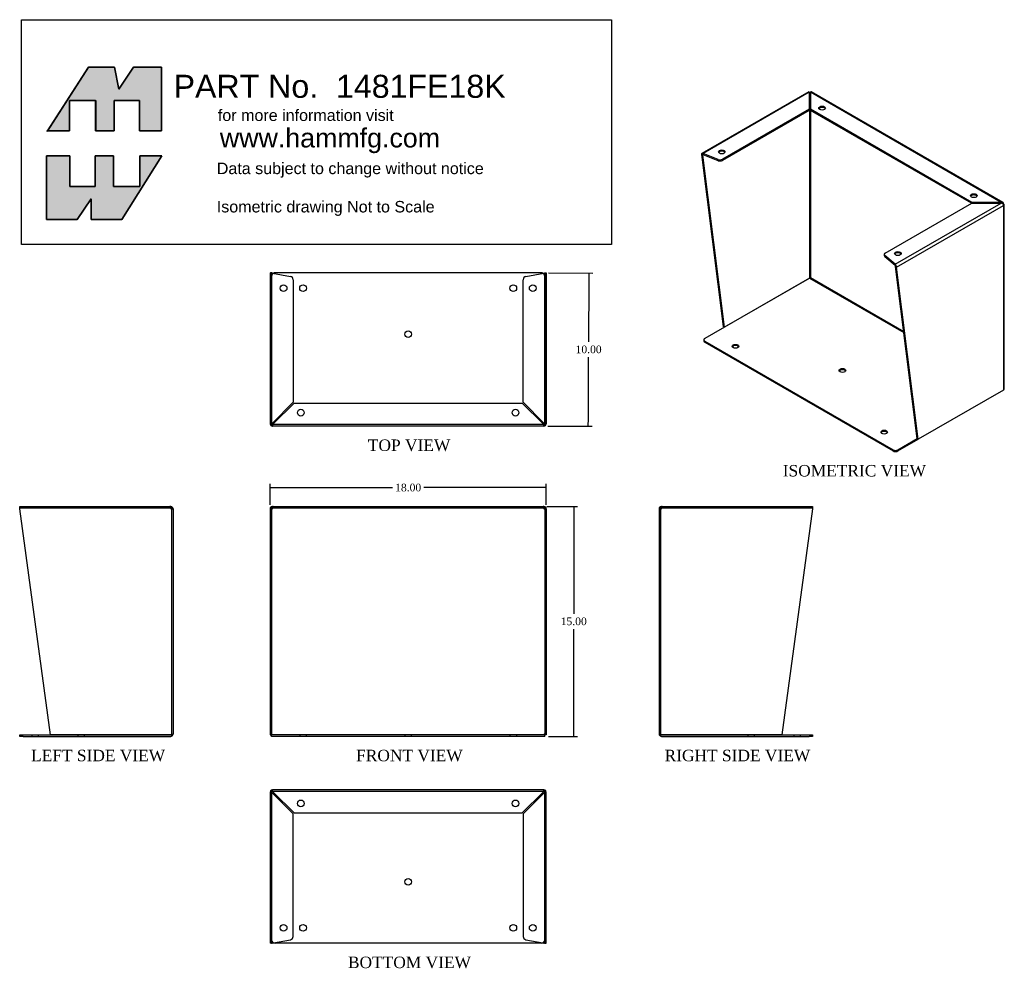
# Model space of a CAD drawing. Header units: inches. Extents: x 0 to 64.2, y 0.3 to 62.2.
import ezdxf
from ezdxf.enums import TextEntityAlignment as Align
from ezdxf.lldxf.tags import DXFTag

# ---------------------------------------------------------------- set-up
doc = ezdxf.new("R2010")
doc.units = ezdxf.units.IN
doc.header["$MEASUREMENT"] = 0
doc.layers.add('COM49136-18', color=7, linetype='Continuous')
doc.layers.add('Default', color=7, linetype='Continuous')
doc.styles.add('SEACAD_Times_New_Roman', font='times.ttf')
tags = doc.linetypes.add('HIDDEN2', pattern=[0.1875, 0.125, -0.0625]).pattern_tags.tags
tags[6:7] = [DXFTag(74, 4), DXFTag(75, 0), DXFTag(340, '0'), DXFTag(46, 0.0), DXFTag(50, 0.0), DXFTag(44, 0.0), DXFTag(45, 0.0)]
tags[4:5] = [DXFTag(74, 4), DXFTag(75, 0), DXFTag(340, '0'), DXFTag(46, 0.0), DXFTag(50, 0.0), DXFTag(44, 0.0), DXFTag(45, 0.0)]
doc.dimstyles.new('ANSI', dxfattribs={"dimtxt": 0.5, "dimasz": 0.5, "dimexe": 0.25, "dimexo": 0.25, "dimgap": 0.25, "dimtad": 0, "dimtih": 1, "dimtoh": 1, "dimzin": 4, "dimdsep": 46, "dimtxsty": 'SEACAD_Times_New_Roman', "dimblk1": '_SE_FILLED', "dimblk2": '_SE_FILLED', "dimsah": 1, "dimcen": 0.25, "dimadec": 0, "dimazin": 0, "dimtfac": 1, "dimtofl": 0, "dimtmove": 0, "dimatfit": 3, "dimfxl": 0, "dimtolj": 1, "dimtzin": 4, "dimarcsym": 0})

# ---------------------------------------------------------------- blocks, each defined once
blk = doc.blocks.new('SG')
at = {"layer": 'Default', "color": 7, "linetype": 'Continuous'}
for p, q in [((11.602, 58.634), (11.602, 62.789)), ((11.602, 62.789), (13.123, 62.789)), ((13.123, 62.789), (13.123, 60.797)), ((14.772, 60.797), (14.772, 62.789)), ((14.772, 62.789), (15.971, 62.789)), ((15.971, 62.789), (15.971, 60.797)), ((19.141, 62.789), (16.528, 58.634)), ((17.706, 60.797), (17.706, 62.789)), ((17.706, 62.789), (19.141, 62.789)), ((13.123, 60.797), (14.772, 60.797)), ((15.971, 60.797), (17.706, 60.797)), ((14.515, 59.984), (13.615, 58.634)), ((14.515, 58.634), (14.515, 59.984)), ((13.615, 58.634), (11.602, 58.634)), ((16.528, 58.634), (14.515, 58.634))]:
    blk.add_line(p, q, dxfattribs=at)
blk = doc.blocks.new('SE')
blk.add_blockref('SG', (0, 0))
blk = doc.blocks.new('SG1')
at = {"layer": 'Default', "color": 7, "linetype": 'Continuous'}
for p, q in [((14.343, 68.572), (11.672, 64.417)), ((16.036, 68.572), (14.343, 68.572)), ((16.335, 67.137), (16.036, 68.572)), ((17.278, 68.572), (16.335, 67.137)), ((19.098, 68.572), (17.278, 68.572)), ((19.098, 64.417), (19.098, 68.572)), ((13.101, 64.417), (13.101, 66.409)), ((13.101, 66.409), (14.815, 66.409)), ((14.815, 66.409), (14.815, 64.417)), ((16.014, 64.417), (16.014, 66.409)), ((16.014, 66.409), (17.663, 66.409)), ((17.663, 66.409), (17.663, 64.417)), ((11.672, 64.417), (13.101, 64.417)), ((14.815, 64.417), (16.014, 64.417)), ((17.663, 64.417), (19.098, 64.417))]:
    blk.add_line(p, q, dxfattribs=at)
blk = doc.blocks.new('SE1')
blk.add_blockref('SG1', (0, 0))
blk = doc.blocks.new('SE2')
at = {"layer": 'COM49136-18', "color": 7, "linetype": 'Continuous'}
for p, q in [((9.859, 39.765), (9.859, 39.852)), ((9.87, 39.908), (19.659, 39.908)), ((19.716, 39.908), (19.659, 39.908)), ((19.716, 39.813), (19.716, 39.908)), ((19.716, 39.852), (19.716, 39.765)), ((19.754, 39.794), (19.829, 39.852)), ((11.858, 25.003), (9.859, 39.765)), ((19.716, 39.765), (19.859, 39.765)), ((19.716, 39.765), (19.716, 39.765)), ((19.859, 39.765), (19.859, 25.051)), ((9.86, 24.908), (9.86, 25.003)), ((9.86, 25.003), (10.08, 25.003)), ((10.08, 24.908), (9.86, 24.908)), ((10.08, 25.003), (19.716, 25.003)), ((10.08, 24.908), (19.716, 24.908)), ((19.716, 25.003), (11.858, 25.003)), ((19.716, 25.003), (19.851, 25.003)), ((19.851, 25.003), (19.716, 25.003))]:
    blk.add_line(p, q, dxfattribs=at)
at = {"layer": 'COM49136-18', "color": 7, "linetype": 'HIDDEN2'}
for p, q in [((9.87, 39.813), (9.87, 39.908)), ((10.641, 39.908), (10.641, 39.813)), ((11.078, 39.813), (11.078, 39.908)), ((18.302, 39.908), (18.302, 39.813)), ((18.359, 39.908), (18.359, 39.813)), ((18.766, 39.908), (18.766, 39.813)), ((19.203, 39.813), (19.203, 39.908)), ((19.659, 39.813), (19.659, 39.908)), ((9.87, 39.813), (19.659, 39.813)), ((19.716, 39.813), (19.659, 39.813)), ((19.764, 39.765), (19.764, 25.051)), ((19.764, 25.051), (19.859, 25.051)), ((10.641, 25.003), (10.641, 24.908)), ((11.078, 24.908), (11.078, 25.003)), ((13.641, 25.003), (13.641, 24.908)), ((14.078, 24.908), (14.078, 25.003))]:
    blk.add_line(p, q, dxfattribs=at)
at = {"layer": 'COM49136-18', "color": 7, "linetype": 'Continuous'}
for centre, radius, start, end in [((19.716, 39.765), 0.143, 37.58384, 90), ((19.716, 39.765), 0.143, 0, 37.58384), ((19.716, 39.765), 0.048, 37.58398, 89.99986), ((19.716, 39.765), 0.048, 0, 37.58384), ((19.716, 25.051), 0.143, 340.38706, 0), ((19.716, 25.051), 0.143, 270, 340.38706)]:
    blk.add_arc(centre, radius, start, end, dxfattribs=at)
at = {"layer": 'COM49136-18', "color": 7, "linetype": 'HIDDEN2'}
for centre, radius, start, end in [((19.654, 39.703), 0.11, 56.06422, 87.84538), ((19.716, 25.051), 0.048, 270, 0)]:
    blk.add_arc(centre, radius, start, end, dxfattribs=at)
blk.add_ellipse((19.716, 25.051), major_axis=(-0.048, 0), ratio=0.99836, start_param=1.570796, end_param=3.141593, dxfattribs=at)
at = {"layer": 'COM49136-18', "color": 7, "linetype": 'Continuous'}
blk.add_ellipse((19.716, 25.051), major_axis=(-0.143, 0), ratio=0.99836, start_param=2.799282, end_param=3.141593, dxfattribs=at)
for points in [[(9.859, 39.852), (9.861, 39.87), (9.863, 39.884), (9.866, 39.903), (9.868, 39.908), (9.87, 39.908)], [(19.659, 39.908), (19.668, 39.908), (19.678, 39.903), (19.697, 39.884), (19.707, 39.87), (19.716, 39.852)]]:
    blk.add_open_spline(points, degree=3, knots=[0, 0, 0, 0, 0.5, 0.5, 1, 1, 1, 1], dxfattribs=at)
at = {"layer": 'COM49136-18', "color": 7, "linetype": 'HIDDEN2'}
blk.add_open_spline([(9.859, 39.794), (9.861, 39.8), (9.863, 39.805), (9.866, 39.811), (9.868, 39.813), (9.87, 39.813)], degree=3, knots=[0, 0, 0, 0, 0.5, 0.5, 1, 1, 1, 1], dxfattribs=at)
blk = doc.blocks.new('SE3')
at = {"layer": 'COM49136-18', "color": 7, "linetype": 'Continuous'}
for p, q in [((26.303, 39.794), (26.228, 39.852)), ((26.399, 39.908), (26.341, 39.908)), ((26.341, 39.852), (26.341, 39.908)), ((26.341, 39.765), (26.341, 39.852)), ((26.399, 39.908), (43.998, 39.908)), ((44.055, 39.908), (43.998, 39.908)), ((44.055, 39.852), (44.055, 39.908)), ((44.055, 39.852), (44.055, 39.765)), ((44.093, 39.794), (44.168, 39.852)), ((26.198, 39.765), (26.198, 25.003)), ((26.198, 39.765), (26.341, 39.765)), ((44.055, 39.765), (44.198, 39.765)), ((44.198, 39.765), (44.198, 25.003)), ((26.293, 25.003), (26.341, 25.051)), ((26.293, 25.003), (26.341, 25.051)), ((44.103, 25.003), (44.055, 25.051)), ((44.103, 25.003), (44.055, 25.051)), ((26.198, 25.003), (26.293, 25.003)), ((26.293, 24.908), (26.293, 25.003)), ((44.103, 24.908), (26.293, 24.908)), ((44.198, 25.003), (44.103, 25.003)), ((44.103, 24.908), (44.103, 25.003))]:
    blk.add_line(p, q, dxfattribs=at)
at = {"layer": 'COM49136-18', "color": 7, "linetype": 'HIDDEN2'}
for p, q in [((26.399, 39.813), (26.399, 39.908)), ((26.855, 39.908), (26.855, 39.813)), ((27.292, 39.813), (27.292, 39.908)), ((27.698, 39.908), (27.698, 39.813)), ((27.756, 39.908), (27.756, 39.813)), ((27.98, 39.908), (27.98, 39.813)), ((28.417, 39.813), (28.417, 39.908)), ((41.98, 39.908), (41.98, 39.813)), ((42.417, 39.813), (42.417, 39.908)), ((42.641, 39.908), (42.641, 39.813)), ((42.698, 39.908), (42.698, 39.813)), ((43.105, 39.908), (43.105, 39.813)), ((43.542, 39.813), (43.542, 39.908)), ((43.998, 39.813), (43.998, 39.908)), ((26.293, 39.765), (26.293, 25.003)), ((26.399, 39.813), (26.341, 39.813)), ((26.399, 39.813), (43.998, 39.813)), ((44.055, 39.813), (43.998, 39.813)), ((44.103, 39.765), (44.103, 25.003)), ((44.103, 25.003), (26.293, 25.003)), ((28.121, 25.003), (28.121, 24.908)), ((28.558, 24.908), (28.558, 25.003)), ((34.98, 25.003), (34.98, 24.908)), ((35.417, 24.908), (35.417, 25.003)), ((41.839, 25.003), (41.839, 24.908)), ((42.276, 24.908), (42.276, 25.003))]:
    blk.add_line(p, q, dxfattribs=at)
at = {"layer": 'COM49136-18', "color": 7, "linetype": 'Continuous'}
for centre, radius, start, end in [((26.341, 39.765), 0.143, 142.41616, 180), ((26.341, 39.765), 0.143, 90.00005, 142.41611), ((44.055, 39.765), 0.143, 37.58388, 89.99998), ((44.055, 39.765), 0.143, 0, 37.58384), ((26.341, 39.765), 0.048, 142.41616, 180), ((26.341, 39.765), 0.048, 90, 142.41616), ((44.055, 39.765), 0.048, 37.58384, 90), ((44.055, 39.765), 0.048, 0, 37.58384)]:
    blk.add_arc(centre, radius, start, end, dxfattribs=at)
at = {"layer": 'COM49136-18', "color": 7, "linetype": 'HIDDEN2'}
for centre, start, end in [((26.403, 39.703), 92.15471, 123.93569), ((43.994, 39.703), 56.06431, 87.84529)]:
    blk.add_arc(centre, 0.11, start, end, dxfattribs=at)
at = {"layer": 'COM49136-18', "color": 7, "linetype": 'Continuous'}
for points in [[(26.399, 39.908), (26.389, 39.908), (26.379, 39.903), (26.36, 39.884), (26.351, 39.87), (26.341, 39.852)], [(44.055, 39.852), (44.046, 39.87), (44.036, 39.884), (44.017, 39.903), (44.007, 39.908), (43.998, 39.908)]]:
    blk.add_open_spline(points, degree=3, knots=[0, 0, 0, 0, 0.5, 0.5, 1, 1, 1, 1], dxfattribs=at)
blk = doc.blocks.new('SE4')
at = {"layer": 'COM49136-18', "color": 7, "linetype": 'Continuous'}
for p, q in [((51.676, 39.794), (51.601, 39.852)), ((51.771, 39.908), (51.714, 39.908)), ((51.714, 39.813), (51.714, 39.908)), ((51.714, 39.765), (51.714, 39.852)), ((51.771, 39.908), (61.56, 39.908)), ((61.571, 39.852), (61.571, 39.765)), ((51.571, 39.765), (51.571, 25.051)), ((51.571, 39.765), (51.714, 39.765)), ((51.714, 39.765), (51.714, 39.765)), ((61.571, 39.765), (59.572, 25.003)), ((51.714, 25.003), (51.579, 25.003)), ((51.579, 25.003), (51.714, 25.003)), ((59.572, 25.003), (51.714, 25.003)), ((51.714, 25.003), (61.35, 25.003)), ((51.714, 24.908), (61.35, 24.908)), ((61.35, 25.003), (61.57, 25.003)), ((61.57, 24.908), (61.35, 24.908)), ((61.57, 25.003), (61.57, 24.908))]:
    blk.add_line(p, q, dxfattribs=at)
at = {"layer": 'COM49136-18', "color": 7, "linetype": 'HIDDEN2'}
for p, q in [((51.771, 39.813), (51.771, 39.908)), ((52.227, 39.908), (52.227, 39.813)), ((52.664, 39.813), (52.664, 39.908)), ((53.071, 39.908), (53.071, 39.813)), ((53.128, 39.908), (53.128, 39.813)), ((60.352, 39.908), (60.352, 39.813)), ((60.789, 39.813), (60.789, 39.908)), ((61.56, 39.813), (61.56, 39.908)), ((51.666, 39.765), (51.666, 25.051)), ((51.771, 39.813), (51.714, 39.813)), ((51.771, 39.813), (61.56, 39.813)), ((51.666, 25.051), (51.571, 25.051)), ((57.352, 25.003), (57.352, 24.908)), ((57.789, 24.908), (57.789, 25.003)), ((60.352, 25.003), (60.352, 24.908)), ((60.789, 24.908), (60.789, 25.003))]:
    blk.add_line(p, q, dxfattribs=at)
at = {"layer": 'COM49136-18', "color": 7, "linetype": 'Continuous'}
for centre, radius, start, end in [((51.714, 39.765), 0.143, 142.41616, 180), ((51.714, 39.765), 0.143, 90, 142.41616), ((51.714, 39.765), 0.048, 142.41616, 180), ((51.714, 39.765), 0.048, 90.00014, 142.41602), ((51.714, 25.051), 0.143, 180, 199.61294), ((51.714, 25.051), 0.143, 199.61294, 270)]:
    blk.add_arc(centre, radius, start, end, dxfattribs=at)
at = {"layer": 'COM49136-18', "color": 7, "linetype": 'HIDDEN2'}
for centre, radius, start, end in [((51.776, 39.703), 0.11, 92.15462, 123.93578), ((51.714, 25.051), 0.048, 180, 270)]:
    blk.add_arc(centre, radius, start, end, dxfattribs=at)
at = {"layer": 'COM49136-18', "color": 7, "linetype": 'Continuous'}
blk.add_ellipse((51.714, 25.051), major_axis=(0.143, 0), ratio=0.99836, start_param=3.141593, end_param=3.483903, dxfattribs=at)
at = {"layer": 'COM49136-18', "color": 7, "linetype": 'HIDDEN2'}
blk.add_ellipse((51.714, 25.051), major_axis=(0.048, 0), ratio=0.99836, start_param=3.141593, end_param=4.712389, dxfattribs=at)
at = {"layer": 'COM49136-18', "color": 7, "linetype": 'Continuous'}
for points in [[(51.714, 39.852), (51.724, 39.87), (51.733, 39.884), (51.752, 39.903), (51.762, 39.908), (51.771, 39.908)], [(61.56, 39.908), (61.562, 39.908), (61.564, 39.903), (61.567, 39.884), (61.569, 39.87), (61.571, 39.852)]]:
    blk.add_open_spline(points, degree=3, knots=[0, 0, 0, 0, 0.5, 0.5, 1, 1, 1, 1], dxfattribs=at)
at = {"layer": 'COM49136-18', "color": 7, "linetype": 'HIDDEN2'}
blk.add_open_spline([(61.56, 39.813), (61.562, 39.813), (61.564, 39.811), (61.567, 39.805), (61.569, 39.8), (61.571, 39.794)], degree=3, knots=[0, 0, 0, 0, 0.5, 0.5, 1, 1, 1, 1], dxfattribs=at)
blk = doc.blocks.new('SE5')
at = {"layer": 'COM49136-18', "color": 7, "linetype": 'Continuous'}
for p, q in [((26.198, 21.265), (26.198, 13.406)), ((26.293, 21.4), (26.293, 21.265)), ((26.293, 21.265), (26.293, 21.4)), ((26.293, 21.265), (26.293, 21.265)), ((26.293, 21.265), (26.293, 13.406)), ((26.293, 11.628), (26.293, 21.265)), ((44.055, 21.408), (26.341, 21.408)), ((44.103, 21.4), (44.103, 21.265)), ((44.103, 21.265), (44.103, 21.4)), ((44.103, 21.265), (44.103, 21.265)), ((44.103, 13.406), (44.103, 21.265)), ((44.103, 21.265), (44.103, 11.628)), ((44.198, 13.406), (44.198, 21.265)), ((26.293, 13.406), (26.198, 13.406)), ((26.198, 13.406), (26.198, 11.408)), ((26.293, 13.406), (26.293, 11.408)), ((44.103, 13.406), (44.198, 13.406)), ((44.103, 11.408), (44.103, 13.406)), ((44.198, 11.408), (44.198, 13.406)), ((26.293, 11.408), (26.198, 11.408)), ((26.293, 11.408), (26.303, 11.408)), ((26.341, 11.419), (26.414, 11.432)), ((43.883, 11.408), (26.513, 11.408)), ((43.983, 11.432), (44.055, 11.419)), ((44.093, 11.408), (44.103, 11.408)), ((44.103, 11.408), (44.198, 11.408))]:
    blk.add_line(p, q, dxfattribs=at)
at = {"layer": 'COM49136-18', "color": 7, "linetype": 'HIDDEN2'}
for p, q in [((26.293, 21.265), (26.198, 21.265)), ((26.303, 21.265), (26.293, 21.265)), ((26.341, 21.313), (26.341, 21.408)), ((44.055, 21.313), (26.341, 21.313)), ((26.341, 21.313), (26.341, 21.303)), ((27.698, 19.85), (26.341, 21.207)), ((26.399, 21.265), (27.756, 19.908)), ((42.641, 19.908), (43.998, 21.265)), ((44.055, 21.207), (42.698, 19.85)), ((44.055, 21.313), (44.055, 21.408)), ((44.055, 21.303), (44.055, 21.313)), ((44.103, 21.265), (44.093, 21.265)), ((44.103, 21.265), (44.198, 21.265)), ((27.698, 11.855), (27.698, 19.85)), ((27.756, 19.908), (42.641, 19.908)), ((42.698, 19.85), (42.698, 11.855)), ((26.414, 11.432), (27.519, 11.639)), ((42.878, 11.639), (43.983, 11.432))]:
    blk.add_line(p, q, dxfattribs=at)
for centre in [(28.198, 20.533), (42.198, 20.533), (27.073, 12.408), (43.323, 12.408)]:
    blk.add_circle(centre, 0.218, dxfattribs=at)
at = {"layer": 'COM49136-18', "color": 7, "linetype": 'Continuous'}
for centre in [(35.198, 15.408), (28.339, 12.408), (42.057, 12.408)]:
    blk.add_circle(centre, 0.218, dxfattribs=at)
for centre, radius, start, end in [((26.341, 21.265), 0.143, 109.61294, 180), ((26.341, 21.265), 0.143, 90, 109.61294), ((44.055, 21.265), 0.143, 70.38706, 90), ((44.055, 21.265), 0.143, 0, 70.38706), ((26.513, 11.628), 0.22, 180, 270), ((43.883, 11.628), 0.22, 270, 0), ((26.411, 11.1), 0.326, 102.32585, 109.28398), ((43.986, 11.1), 0.326, 70.71602, 77.67415)]:
    blk.add_arc(centre, radius, start, end, dxfattribs=at)
at = {"layer": 'COM49136-18', "color": 7, "linetype": 'HIDDEN2'}
for centre, radius, start, end in [((26.592, 21.843), 0.683, 237.77093, 248.44518), ((26.341, 21.265), 0.048, 90, 180), ((26.593, 21.416), 0.327, 207.45412, 219.54393), ((25.763, 21.014), 0.683, 21.55481, 32.22908), ((26.19, 21.013), 0.327, 50.4561, 62.54584), ((44.633, 21.014), 0.683, 147.77092, 158.44519), ((44.206, 21.013), 0.327, 117.45416, 129.5439), ((44.055, 21.265), 0.048, 0, 90), ((43.804, 21.843), 0.683, 291.55482, 302.22907), ((43.803, 21.416), 0.327, 320.45607, 332.54588), ((27.478, 11.855), 0.22, 280.6113, 0), ((42.918, 11.855), 0.22, 180, 259.3887), ((26.531, 8.822), 2.604, 94.17513, 96.68014), ((43.866, 8.822), 2.604, 83.31986, 85.82487)]:
    blk.add_arc(centre, radius, start, end, dxfattribs=at)
at = {"layer": 'COM49136-18', "color": 7, "linetype": 'Continuous'}
for centre, start_param, end_param in [((26.341, 21.265), 3.141593, 3.483903), ((44.055, 21.265), 2.799282, 3.141593)]:
    blk.add_ellipse(centre, major_axis=(0, -0.143), ratio=0.99836, start_param=start_param, end_param=end_param, dxfattribs=at)
at = {"layer": 'COM49136-18', "color": 7, "linetype": 'HIDDEN2'}
for centre, start_param, end_param in [((26.341, 21.265), 3.141593, 4.712389), ((44.055, 21.265), 1.570796, 3.141593)]:
    blk.add_ellipse(centre, major_axis=(0, -0.048), ratio=0.99836, start_param=start_param, end_param=end_param, dxfattribs=at)
blk = doc.blocks.new('SE6')
at = {"layer": 'COM49136-18', "color": 7, "linetype": 'Continuous'}
for p, q in [((26.198, 55.155), (26.228, 55.155)), ((26.198, 55.155), (26.198, 45.298)), ((26.303, 55.155), (26.228, 55.155)), ((26.341, 55.144), (27.519, 54.923)), ((43.883, 55.154), (26.513, 55.154)), ((27.698, 54.707), (27.698, 46.712)), ((42.698, 46.712), (42.698, 54.707)), ((42.878, 54.923), (44.055, 55.144)), ((44.093, 55.155), (44.168, 55.155)), ((44.168, 55.155), (44.198, 55.155)), ((44.198, 55.155), (44.198, 45.298)), ((27.698, 46.712), (26.341, 45.355)), ((26.399, 45.298), (27.756, 46.655)), ((27.756, 46.655), (42.641, 46.655)), ((42.641, 46.655), (43.998, 45.298)), ((44.055, 45.355), (42.698, 46.712)), ((26.228, 45.298), (26.198, 45.298)), ((26.198, 45.298), (26.198, 45.298)), ((26.303, 45.298), (26.228, 45.298)), ((26.293, 45.298), (26.293, 45.298)), ((26.293, 45.295), (26.293, 45.298)), ((26.293, 45.298), (26.293, 45.298)), ((26.341, 45.26), (26.341, 45.184)), ((26.341, 45.155), (26.341, 45.184)), ((44.055, 45.155), (26.341, 45.155)), ((44.055, 45.26), (44.055, 45.184)), ((44.055, 45.184), (44.055, 45.155)), ((44.093, 45.298), (44.168, 45.298)), ((44.103, 45.298), (44.103, 45.298)), ((44.103, 45.295), (44.103, 45.298)), ((44.103, 45.298), (44.103, 45.298)), ((44.198, 45.298), (44.168, 45.298)), ((44.198, 45.298), (44.198, 45.298))]:
    blk.add_line(p, q, dxfattribs=at)
at = {"layer": 'COM49136-18', "color": 7, "linetype": 'HIDDEN2'}
for p, q in [((26.293, 55.155), (26.293, 45.298)), ((26.293, 54.934), (26.293, 45.298)), ((44.103, 55.155), (44.103, 45.298)), ((44.103, 45.298), (44.103, 54.934)), ((26.293, 53.156), (26.198, 53.156)), ((44.103, 53.156), (44.198, 53.156)), ((26.293, 45.163), (26.293, 45.298)), ((26.293, 45.163), (26.293, 45.295)), ((44.055, 45.25), (26.341, 45.25)), ((44.103, 45.163), (44.103, 45.298)), ((44.103, 45.163), (44.103, 45.295))]:
    blk.add_line(p, q, dxfattribs=at)
at = {"layer": 'COM49136-18', "color": 7, "linetype": 'Continuous'}
for centre in [(27.073, 54.155), (28.339, 54.154), (42.057, 54.154), (43.323, 54.155), (35.198, 51.154), (28.198, 46.03), (42.198, 46.03)]:
    blk.add_circle(centre, 0.218, dxfattribs=at)
for centre, radius, start, end in [((26.531, 57.741), 2.604, 263.31986, 265.82487), ((26.411, 55.462), 0.326, 250.71602, 257.67415), ((26.513, 54.934), 0.22, 90, 116.93449), ((27.478, 54.707), 0.22, 0, 79.3887), ((42.918, 54.707), 0.22, 100.6113, 180), ((43.883, 54.934), 0.22, 63.06551, 90), ((43.866, 57.741), 2.604, 274.17513, 276.68014), ((26.341, 45.298), 0.143, 180, 270), ((26.592, 44.72), 0.683, 111.55482, 122.22907), ((26.341, 45.298), 0.048, 180, 270), ((26.593, 45.147), 0.327, 140.45607, 152.54588), ((26.19, 45.55), 0.327, 297.45416, 309.5439), ((25.763, 45.549), 0.683, 327.77092, 338.44519), ((44.206, 45.55), 0.327, 230.4561, 242.54584), ((44.633, 45.549), 0.683, 201.55481, 212.22908), ((43.804, 44.72), 0.683, 57.77093, 68.44518), ((43.803, 45.147), 0.327, 27.45412, 39.54393), ((44.055, 45.298), 0.048, 270, 0), ((44.055, 45.298), 0.143, 270, 360)]:
    blk.add_arc(centre, radius, start, end, dxfattribs=at)
at = {"layer": 'COM49136-18', "color": 7, "linetype": 'HIDDEN2'}
for centre, start, end in [((26.513, 54.934), 116.93449, 180), ((43.883, 54.934), 0, 63.06551)]:
    blk.add_arc(centre, 0.22, start, end, dxfattribs=at)
at = {"layer": 'COM49136-18', "color": 7, "linetype": 'Continuous'}
for centre, start_param, end_param in [((26.341, 45.298), 1.570796, 3.070979), ((44.055, 45.298), 3.212206, 4.712389)]:
    blk.add_ellipse(centre, major_axis=(0, 0.048), ratio=0.99836, start_param=start_param, end_param=end_param, dxfattribs=at)
at = {"layer": 'COM49136-18', "color": 7, "linetype": 'HIDDEN2'}
for centre, major_axis, start_param, end_param in [((26.341, 45.298), (0, 0.143), 2.799282, 3.141593), ((26.341, 45.298), (0, 0.048), 3.070979, 3.141593), ((44.055, 45.298), (0, 0.048), 3.141593, 3.212206)]:
    blk.add_ellipse(centre, major_axis=major_axis, ratio=0.99836, start_param=start_param, end_param=end_param, dxfattribs=at)
blk = doc.blocks.new('SE7')
at = {"layer": 'COM49136-18', "color": 7, "linetype": 'Continuous'}
for p, q in [((61.323, 66.967), (54.359, 62.946)), ((61.359, 66.94), (54.438, 62.943)), ((61.359, 66.94), (61.359, 65.832)), ((61.373, 66.886), (61.359, 66.906)), ((61.359, 66.862), (61.366, 66.866)), ((61.366, 66.866), (61.366, 54.813)), ((61.366, 66.866), (61.366, 66.866)), ((61.427, 66.886), (61.441, 66.906)), ((61.434, 66.866), (61.434, 54.852)), ((61.434, 66.866), (61.441, 66.862)), ((61.441, 65.832), (61.441, 66.94)), ((73.885, 59.755), (61.441, 66.94)), ((73.992, 59.742), (61.477, 66.967)), ((61.359, 65.832), (55.706, 62.568)), ((61.359, 65.754), (55.706, 62.49)), ((61.359, 65.832), (61.359, 65.754)), ((71.966, 59.755), (61.441, 65.832)), ((61.441, 65.832), (61.441, 65.754)), ((71.94, 59.693), (61.441, 65.754)), ((54.403, 62.862), (54.35, 62.94)), ((54.438, 62.866), (54.438, 62.943)), ((55.426, 62.553), (54.438, 62.943)), ((54.396, 62.842), (54.329, 62.881)), ((54.329, 62.881), (55.742, 51.643)), ((54.396, 62.842), (54.438, 62.866)), ((54.396, 62.842), (55.809, 51.605)), ((55.426, 62.475), (54.438, 62.866)), ((55.426, 62.475), (55.426, 62.553)), ((55.706, 62.568), (55.706, 62.49)), ((73.885, 59.755), (71.966, 59.755)), ((71.966, 59.755), (71.966, 59.708)), ((73.885, 59.708), (73.885, 59.755)), ((73.965, 59.672), (74.006, 59.732)), ((66.313, 56.444), (71.966, 59.708)), ((66.963, 55.712), (73.885, 59.708)), ((67.057, 55.532), (74.027, 59.556)), ((71.966, 59.708), (73.885, 59.708)), ((73.991, 59.652), (74.027, 59.673)), ((74.027, 59.556), (74.027, 47.503)), ((74.027, 59.556), (74.027, 59.556)), ((74.069, 47.562), (74.069, 59.615)), ((66.248, 56.354), (66.248, 56.277)), ((66.963, 55.712), (66.287, 56.282)), ((66.287, 56.282), (66.287, 56.205)), ((66.963, 55.634), (66.287, 56.205)), ((66.963, 55.634), (66.963, 55.712)), ((66.983, 55.599), (67.036, 55.616)), ((66.99, 55.571), (67.057, 55.532)), ((68.403, 44.334), (66.99, 55.571)), ((68.47, 44.295), (67.057, 55.532)), ((61.366, 54.813), (54.552, 50.879)), ((55.809, 51.605), (61.366, 54.813)), ((61.366, 54.813), (67.533, 51.253)), ((61.434, 54.852), (67.522, 51.337)), ((55.809, 51.605), (55.742, 51.643)), ((54.488, 50.789), (54.488, 50.711)), ((54.552, 50.699), (66.834, 43.608)), ((54.552, 50.699), (54.552, 50.622)), ((54.552, 50.622), (66.834, 43.53)), ((74.027, 47.503), (68.47, 44.295)), ((67.146, 43.608), (68.403, 44.334)), ((68.403, 44.334), (68.47, 44.295)), ((67.146, 43.53), (68.47, 44.295)), ((66.834, 43.53), (66.834, 43.608)), ((67.146, 43.608), (67.146, 43.53))]:
    blk.add_line(p, q, dxfattribs=at)
for centre, radius, start, end in [((54.424, 62.834), 0.0347, 66.78031, 126.94877), ((73.922, 59.618), 0.141, 53.57149, 105.09751), ((73.821, 59.453), 0.263, 45.18143, 75.80558), ((66.834, 55.539), 0.216, 20.78595, 53.23075), ((66.908, 55.581), 0.0766, 13.50666, 43.90615)]:
    blk.add_arc(centre, radius, start, end, dxfattribs=at)
for centre, major_axis, ratio, start_param, end_param in [((61.4, 66.846), (0.143, 0), 0.57735, 1.288541, 1.853717), ((61.4, 66.846), (-0.024, 0.0416), 0.57735, 0.129436, 0.785398), ((61.4, 66.846), (0.048, 0), 0.57735, 0.785398, 2.356194), ((61.4, 66.846), (0.024, 0.0416), 0.57735, 5.497787, 6.153749), ((62.196, 65.829), (-0.218, 0), 0.57735, 3.454092, 5.970686), ((54.43, 62.822), (-0.071, 0.124), 0.57735, 0.129436, 0.785398), ((55.655, 62.971), (0.218, 0), 0.57735, 0.312499, 2.829093), ((54.43, 62.822), (-0.024, 0.0416), 0.57735, 0.129436, 0.785398), ((55.551, 62.658), (-0.22, 0), 0.57735, 0.9706, 2.356194), ((55.551, 62.58), (0.22, 0), 0.57735, 4.112193, 5.497787), ((72.095, 60.113), (-0.218, 0), 0.57735, 3.454092, 5.970686), ((73.926, 59.615), (0.071, 0.124), 0.57735, 5.497787, 6.153749), ((73.926, 59.615), (0.071, -0.124), 0.57735, 0.785398, 1.44136), ((73.926, 59.615), (-0.143, 0), 0.57735, 2.356194, 3.926991), ((66.468, 56.354), (0.22, 0), 0.57735, 2.356194, 3.741789), ((66.468, 56.277), (0.22, 0), 0.57735, 3.141593, 3.741789), ((67.145, 56.337), (-0.219, 0), 0.57735, 3.454092, 5.970686), ((66.956, 55.591), (0.024, -0.0416), 0.57735, 0.785398, 1.44136), ((66.956, 55.591), (0.072, -0.124), 0.57735, 0.785398, 1.44136), ((61.4, 54.832), (-0.048, -0.0277), 0.000711, 3.926581, 5.497377), ((61.4, 54.832), (-0.048, -0.0277), 0.000711, 0.785808, 2.356604), ((54.708, 50.789), (0.22, 0), 0.57735, 2.356194, 3.926991), ((54.708, 50.711), (0.22, 0), 0.57735, 3.141593, 3.926991), ((56.55, 50.284), (0.218, 0), 0.57735, 0.312499, 2.829093), ((63.522, 48.709), (0.218, 0), 0.57735, 0.312499, 2.829093), ((73.926, 47.562), (-0.143, 0), 0.57735, 2.356194, 3.141593), ((66.25, 44.684), (0.218, 0), 0.57735, 0.312499, 2.829093), ((66.99, 43.698), (-0.22, 0), 0.57735, 0.785398, 2.356194), ((66.99, 43.62), (0.22, 0), 0.57735, 3.926991, 5.497787)]:
    blk.add_ellipse(centre, major_axis=major_axis, ratio=ratio, start_param=start_param, end_param=end_param, dxfattribs=at)
for centre, major_axis in [((62.196, 65.906), (0.219, 0)), ((55.655, 63.048), (-0.218, 0)), ((72.095, 60.191), (0.218, 0)), ((67.145, 56.414), (-0.219, 0)), ((56.55, 50.362), (0.219, 0)), ((63.522, 48.786), (0.218, 0)), ((66.25, 44.762), (0.218, 0))]:
    blk.add_ellipse(centre, major_axis=major_axis, ratio=0.57735, dxfattribs=at)
for points, knots in [([(61.323, 66.967), (61.326, 66.969), (61.33, 66.968), (61.342, 66.961), (61.351, 66.952), (61.359, 66.94)], [0.1415704, 0.1415704, 0.1415704, 0.1415704, 0.5, 0.5, 1, 1, 1, 1]), ([(61.373, 66.886), (61.37, 66.885), (61.367, 66.882), (61.363, 66.874), (61.361, 66.869), (61.359, 66.862)], [0, 0, 0, 0, 0.5, 0.5, 1, 1, 1, 1]), ([(61.427, 66.886), (61.431, 66.885), (61.433, 66.882), (61.438, 66.875), (61.439, 66.869), (61.441, 66.862)], [0, 0, 0, 0, 0.5, 0.5, 1, 1, 1, 1]), ([(61.477, 66.967), (61.474, 66.969), (61.47, 66.968), (61.458, 66.961), (61.449, 66.952), (61.441, 66.94)], [0.1415906, 0.1415906, 0.1415906, 0.1415906, 0.5, 0.5, 1, 1, 1, 1]), ([(54.438, 62.943), (54.421, 62.952), (54.404, 62.956), (54.374, 62.954), (54.361, 62.949), (54.35, 62.94)], [0, 0, 0, 0, 0.5, 0.5, 1, 1, 1, 1])]:
    blk.add_open_spline(points, degree=3, knots=knots, dxfattribs=at)
blk = doc.blocks.new('_SE_FILLED')
at = {"color": 0}
blk.add_line((0, 0), (-1, 0), dxfattribs=at)
blk.add_solid([(0, 0), (-1, -0.1665), (-1, 0.1665), (0, 0)], dxfattribs=at)
blk = doc.blocks.new('*D17')
at = {"layer": 'Default', "color": 0, "linetype": 'Continuous', "lineweight": -2}
for p, q in [((34.389, 30.434), (36.39, 30.434)), ((36.14, 29.934), (36.14, 23.439)), ((36.14, 15.934), (36.14, 22.429)), ((34.494, 15.434), (36.39, 15.434))]:
    blk.add_line(p, q, dxfattribs=at)
at = {"layer": 'Defpoints', "color": 0, "linetype": 'Continuous'}
for p in [(34.139, 30.434), (34.244, 15.434), (36.14, 15.434)]:
    blk.add_point(p, dxfattribs=at)
at = {"layer": 'Default', "color": 0, "linetype": 'Continuous', "lineweight": -2, "xscale": 0.5, "yscale": 0.5, "zscale": 0.5}
for p, rotation in [((36.14, 30.434), 90), ((36.14, 15.434), 270)]:
    blk.add_blockref('_SE_FILLED', p, dxfattribs=dict(at, rotation=rotation))
at = {"layer": 'Default', "color": 0, "linetype": 'Continuous', "insert": (36.14, 22.934), "char_height": 0.5, "attachment_point": 5, "style": 'SEACAD_Times_New_Roman'}
blk.add_mtext('\\A1;\\A1;15.00', dxfattribs=at)
blk = doc.blocks.new('*D18')
at = {"layer": 'Default', "color": 0, "linetype": 'Continuous', "lineweight": -2}
for p, q in [((16.339, 30.541), (16.339, 31.916)), ((16.839, 31.666), (24.315, 31.666)), ((33.839, 31.666), (26.363, 31.666)), ((34.339, 30.541), (34.339, 31.916))]:
    blk.add_line(p, q, dxfattribs=at)
at = {"layer": 'Defpoints', "color": 0, "linetype": 'Continuous'}
for p in [(34.339, 31.666), (16.339, 30.291), (34.339, 30.291)]:
    blk.add_point(p, dxfattribs=at)
at = {"layer": 'Default', "color": 0, "linetype": 'Continuous', "lineweight": -2, "xscale": 0.5, "yscale": 0.5, "zscale": 0.5, "rotation": 180}
blk.add_blockref('_SE_FILLED', (16.339, 31.666), dxfattribs=at)
at = {"layer": 'Default', "color": 0, "linetype": 'Continuous', "lineweight": -2, "xscale": 0.5, "yscale": 0.5, "zscale": 0.5}
blk.add_blockref('_SE_FILLED', (34.339, 31.666), dxfattribs=at)
at = {"layer": 'Default', "color": 0, "linetype": 'Continuous', "insert": (25.339, 31.666), "char_height": 0.5, "attachment_point": 5, "style": 'SEACAD_Times_New_Roman'}
blk.add_mtext('\\A1;\\A1;18.00', dxfattribs=at)
blk = doc.blocks.new('*D19')
at = {"layer": 'Default', "color": 0, "linetype": 'Continuous', "lineweight": -2}
for p, q in [((34.484, 45.68), (37.378, 45.669)), ((37.127, 45.17), (37.111, 41.186)), ((37.092, 36.17), (37.108, 40.176)), ((34.446, 35.68), (37.34, 35.669))]:
    blk.add_line(p, q, dxfattribs=at)
at = {"layer": 'Defpoints', "color": 0, "linetype": 'Continuous'}
for p in [(34.234, 45.681), (37.128, 45.67), (34.196, 35.681)]:
    blk.add_point(p, dxfattribs=at)
at = {"layer": 'Default', "color": 0, "linetype": 'Continuous', "lineweight": -2, "xscale": 0.5, "yscale": 0.5, "zscale": 0.5}
for p, rotation in [((37.128, 45.67), 89.78205843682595), ((37.09, 35.67), 269.7820584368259)]:
    blk.add_blockref('_SE_FILLED', p, dxfattribs=dict(at, rotation=rotation))
at = {"layer": 'Default', "color": 0, "linetype": 'Continuous', "insert": (37.109, 40.681), "char_height": 0.5, "attachment_point": 5, "style": 'SEACAD_Times_New_Roman'}
blk.add_mtext('\\A1;\\A1;10.00', dxfattribs=at)

msp = doc.modelspace()

# ---------------------------------------------------------------- hatches: boundary and pattern name
at = {"layer": 'Default', "linetype": 'Continuous'}
for points in [[(6.176, 59.098), (4.484, 59.098), (1.813, 54.943), (3.242, 54.943), (3.242, 56.935), (4.955, 56.935), (4.955, 54.943), (6.155, 54.943), (6.155, 56.935), (7.804, 56.935), (7.804, 54.943), (9.239, 54.943), (9.239, 59.098), (7.419, 59.098), (6.476, 57.663)], [(4.913, 51.323), (3.263, 51.323), (3.263, 53.315), (1.743, 53.315), (1.743, 49.16), (3.756, 49.16), (4.656, 50.51), (4.656, 49.16), (6.669, 49.16), (9.282, 53.315), (7.847, 53.315), (7.847, 51.323), (6.112, 51.323), (6.112, 53.315), (4.913, 53.315)]]:
    msp.add_hatch(color=7, dxfattribs=at).paths.add_polyline_path(points)

# ---------------------------------------------------------------- linework, layer by layer
at = {"layer": 'Default', "color": 7, "linetype": 'Continuous'}
for p, q in [((0.11, 62.202), (38.596, 62.202)), ((0.11, 47.541), (0.11, 62.202)), ((38.596, 62.202), (38.596, 47.541)), ((4.484, 59.098), (1.786, 54.9)), ((6.176, 59.098), (4.484, 59.098)), ((6.476, 57.663), (6.176, 59.098)), ((7.419, 59.098), (6.476, 57.663)), ((9.239, 59.098), (7.419, 59.098)), ((9.239, 54.943), (9.239, 59.098)), ((3.242, 56.935), (4.955, 56.935)), ((3.242, 54.943), (3.242, 56.935)), ((4.955, 56.935), (4.955, 54.943)), ((6.155, 56.935), (7.804, 56.935)), ((6.155, 54.943), (6.155, 56.935)), ((7.804, 56.935), (7.804, 54.943)), ((1.743, 54.943), (3.242, 54.943)), ((4.955, 54.943), (6.155, 54.943)), ((7.804, 54.943), (9.239, 54.943)), ((1.743, 53.315), (3.263, 53.315)), ((1.743, 49.16), (1.743, 53.315)), ((3.263, 53.315), (3.263, 51.323)), ((4.913, 53.315), (6.112, 53.315)), ((4.913, 51.323), (4.913, 53.315)), ((6.112, 53.315), (6.112, 51.323)), ((9.282, 53.315), (6.669, 49.16)), ((7.847, 53.315), (9.282, 53.315)), ((7.847, 51.323), (7.847, 53.315)), ((3.263, 51.323), (4.913, 51.323)), ((6.112, 51.323), (7.847, 51.323)), ((4.656, 50.51), (3.756, 49.16)), ((4.656, 49.16), (4.656, 50.51)), ((3.756, 49.16), (1.743, 49.16)), ((6.669, 49.16), (4.656, 49.16)), ((38.596, 47.541), (0.11, 47.541))]:
    msp.add_line(p, q, dxfattribs=at)
for points in [[(6.176, 59.098), (6.476, 57.663), (7.419, 59.098), (9.239, 59.098), (9.239, 54.943), (7.804, 54.943), (7.804, 56.935), (6.155, 56.935), (6.155, 54.943), (4.955, 54.943), (4.955, 56.935), (3.242, 56.935), (3.242, 54.943), (1.813, 54.943), (4.484, 59.098), (6.176, 59.098)], [(6.176, 59.098), (6.476, 57.663), (7.419, 59.098), (9.239, 59.098), (9.239, 54.943), (7.804, 54.943), (7.804, 56.935), (6.155, 56.935), (6.155, 54.943), (4.955, 54.943), (4.955, 56.935), (3.242, 56.935), (3.242, 54.943), (1.813, 54.943), (4.484, 59.098), (6.176, 59.098)], [(6.176, 59.098), (6.476, 57.663), (7.419, 59.098), (9.239, 59.098), (9.239, 54.943), (7.804, 54.943), (7.804, 56.935), (6.155, 56.935), (6.155, 54.943), (4.955, 54.943), (4.955, 56.935), (3.242, 56.935), (3.242, 54.943), (1.813, 54.943), (4.484, 59.098), (6.176, 59.098)], [(6.176, 59.098), (6.476, 57.663), (7.419, 59.098), (9.239, 59.098), (9.239, 54.943), (7.804, 54.943), (7.804, 56.935), (6.155, 56.935), (6.155, 54.943), (4.955, 54.943), (4.955, 56.935), (3.242, 56.935), (3.242, 54.943), (1.813, 54.943), (4.484, 59.098), (6.176, 59.098)], [(6.176, 59.098), (6.476, 57.663), (7.419, 59.098), (9.239, 59.098), (9.239, 54.943), (7.804, 54.943), (7.804, 56.935), (6.155, 56.935), (6.155, 54.943), (4.955, 54.943), (4.955, 56.935), (3.242, 56.935), (3.242, 54.943), (1.813, 54.943), (4.484, 59.098), (6.176, 59.098)], [(4.913, 51.323), (3.263, 51.323), (3.263, 53.315), (1.743, 53.315), (1.743, 49.16), (3.756, 49.16), (4.656, 50.51), (4.656, 49.16), (6.669, 49.16), (9.282, 53.315), (7.847, 53.315), (7.847, 51.323), (6.112, 51.323), (6.112, 53.315), (4.913, 53.315), (4.913, 51.323)], [(4.913, 51.323), (3.263, 51.323), (3.263, 53.315), (1.743, 53.315), (1.743, 49.16), (3.756, 49.16), (4.656, 50.51), (4.656, 49.16), (6.669, 49.16), (9.282, 53.315), (7.847, 53.315), (7.847, 51.323), (6.112, 51.323), (6.112, 53.315), (4.913, 53.315), (4.913, 51.323)], [(4.913, 51.323), (3.263, 51.323), (3.263, 53.315), (1.743, 53.315), (1.743, 49.16), (3.756, 49.16), (4.656, 50.51), (4.656, 49.16), (6.669, 49.16), (9.282, 53.315), (7.847, 53.315), (7.847, 51.323), (6.112, 51.323), (6.112, 53.315), (4.913, 53.315), (4.913, 51.323)], [(4.913, 51.323), (3.263, 51.323), (3.263, 53.315), (1.743, 53.315), (1.743, 49.16), (3.756, 49.16), (4.656, 50.51), (4.656, 49.16), (6.669, 49.16), (9.282, 53.315), (7.847, 53.315), (7.847, 51.323), (6.112, 51.323), (6.112, 53.315), (4.913, 53.315), (4.913, 51.323)], [(4.913, 51.323), (3.263, 51.323), (3.263, 53.315), (1.743, 53.315), (1.743, 49.16), (3.756, 49.16), (4.656, 50.51), (4.656, 49.16), (6.669, 49.16), (9.282, 53.315), (7.847, 53.315), (7.847, 51.323), (6.112, 51.323), (6.112, 53.315), (4.913, 53.315), (4.913, 51.323)]]:
    msp.add_lwpolyline(points, dxfattribs=at)

# ---------------------------------------------------------------- block references
for name in ['SE1', 'SE']:
    msp.add_blockref(name, (-9.859, -9.474))
at = {"layer": 'Default'}
for name in ['SE7', 'SE6', 'SE2', 'SE3', 'SE4', 'SE5']:
    msp.add_blockref(name, (-9.859, -9.474), dxfattribs=at)

# ---------------------------------------------------------------- texts
at = {"layer": 'Default', "color": 7, "linetype": 'Continuous', "style": 'SEACAD_Times_New_Roman'}
for s, p in [('TOP VIEW', (22.709, 34.806)), ('ISOMETRIC VIEW', (49.772, 33.144)), ('LEFT SIDE VIEW', (0.743, 14.559)), ('FRONT VIEW', (21.944, 14.559)), ('RIGHT SIDE VIEW', (42.064, 14.559)), ('BOTTOM VIEW', (21.411, 1.059))]:
    msp.add_text(s, height=0.75, dxfattribs=at).set_placement(p, align=Align.TOP_LEFT)
at = {"layer": 'Default', "attachment_point": 1}
for s, insert, char_height, width in [('{\\fArial|b0||i0||c0|p34;\\C7;\\H1.5;\\W1.;PART No.  1481FE18K}', (10.038, 58.604), 1.5, 28.24358), ('{\\fArial|b0||i0||c0|p34;\\C7;\\H0.75;\\W1.;for more information visit}', (12.927, 56.342), 0.75, 11.54348), ('{\\fArial|b0||i0||c0|p34;\\C7;\\H1.25;\\W1.;www.hammfg.com}', (13.057, 55.113), 1.25, 14.56522), ('{\\fArial|b0||i0||c0|p34;\\C7;\\H0.75;\\W1.;Data subject to change without notice\\P}{\\fArial|b0||i0||c0|p34;\\C7;\\H0.75;\\W1.;\\P}{\\fArial|b0||i0||c0|p34;\\C7;\\H0.75;\\W1.;Isometric drawing Not to Scale}', (12.856, 52.873), 0.75, 17.51087)]:
    msp.add_mtext(s, dxfattribs=dict(at, insert=insert, char_height=char_height, width=width))

# ---------------------------------------------------------------- dimensions: what is measured, and where the dimension line sits
at = {"layer": 'Default', "color": 7, "linetype": 'Continuous'}
for base, p1, p2, angle, picture, middle, dimtype in [((37.128, 45.67), (34.196, 35.681), (34.234, 45.681), 89.78206, '*D19', (37.109, 40.681), 161), ((34.339, 31.666), (16.339, 30.291), (34.339, 30.291), 0, '*D18', (25.339, 31.666), 161), ((36.14, 15.434), (34.139, 30.434), (34.244, 15.434), 90, '*D17', (36.14, 22.934), 160)]:
    dim = msp.add_linear_dim(base=base, p1=p1, p2=p2, angle=angle, text='\\A1;<>', dimstyle='ANSI', dxfattribs=at)
    dim.commit()
    dim.dimension.update_dxf_attribs({"geometry": picture, "text_midpoint": middle, "dimtype": dimtype})

doc.saveas('drawing.dxf')
